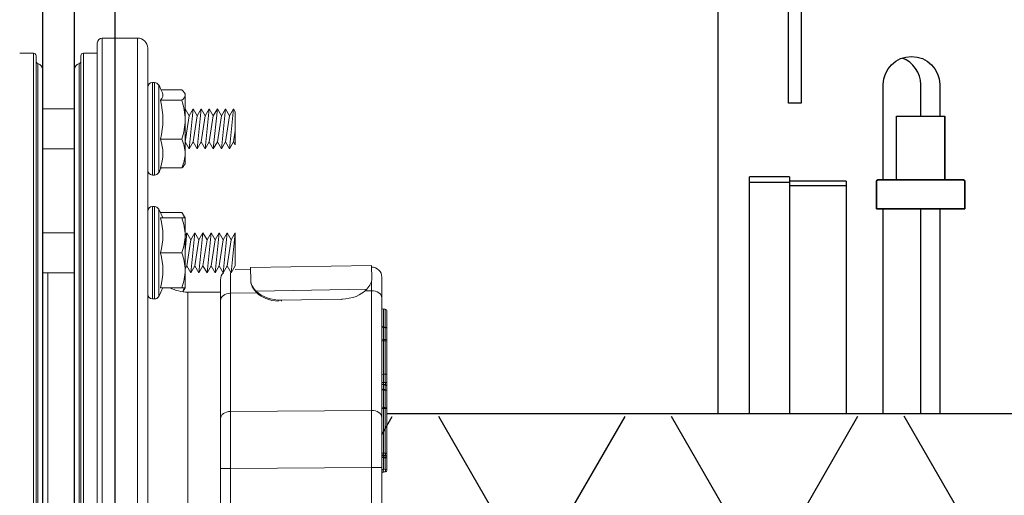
# Model space of a CAD drawing. Extents: x -169 to 6736, y -208 to 3022.
# Tile 107 of 256: x 1548.81 to 1554.91, y 365.25 to 368.2. Entities that reach past the tile are written whole.
import ezdxf

# ---------------------------------------------------------------- set-up
doc = ezdxf.new("R2010")
doc.units = 0
doc.header["$MEASUREMENT"] = 0
doc.header["$PDSIZE"] = 1
doc.layers.get('0').update_dxf_attribs({"color": 255, "linetype": 'CONTINUOUS'})
doc.layers.get('DEFPOINTS').update_dxf_attribs({"linetype": 'CONTINUOUS'})
for name, color, linetype in [('DIM', 3, 'CONTINUOUS'), ('FRP-2-HATCH', 1, 'CONTINUOUS'), ('FRP-CLAMSHELL-FITTING', 2, 'CONTINUOUS'), ('FRP-SUMP', 2, 'CONTINUOUS'), ('GALV-2-PIPE', 3, 'CONTINUOUS'), ('PEAGRAVEL-HATCH', 3, 'CONTINUOUS'), ('PROBE', 2, 'CONTINUOUS')]:
    doc.layers.add(name, color=color, linetype=linetype)
doc.styles.add('SIMPLEX', font='simplex')
doc.dimstyles.new('DIM64', dxfattribs={"dimscale": 64, "dimtxt": 0.09375, "dimasz": 0.09375, "dimexe": 0.0625, "dimexo": 0.0625, "dimgap": 0.046875, "dimtad": 1, "dimdec": 4, "dimzin": 3, "dimdsep": 46, "dimlunit": 4, "dimtxsty": 'SIMPLEX', "dimcen": 0, "dimclrd": 256, "dimclre": 256, "dimclrt": 256, "dimadec": 0, "dimazin": 0, "dimtfac": 1, "dimtdec": 4, "dimtmove": 0, "dimatfit": 3, "dimfxl": 1, "dimfrac": 2, "dimtolj": 1, "dimtzin": 0, "dimarcsym": 0})

# ---------------------------------------------------------------- blocks, each defined once
blk = doc.blocks.new('*D17')
at = {"layer": 'DEFPOINTS', "color": 0, "transparency": 16777216}
for p in [(1422.4289, 414.2886), (2052.1541, 410.0074), (1422.4289, 136.5159)]:
    blk.add_point(p, dxfattribs=at)
at = {"layer": 'DIM', "lineweight": -2, "transparency": 16777216}
for p, q in [((1422.4289, 410.2886), (1422.4289, 132.5159)), ((2052.1541, 406.0074), (2052.1541, 132.5159)), ((2046.1541, 136.5159), (1428.4289, 136.5159))]:
    blk.add_line(p, q, dxfattribs=at)
at = {"layer": 'DIM', "transparency": 16777216}
for points in [[(1428.4289, 137.5159), (1428.4289, 135.5159), (1422.4289, 136.5159)], [(2046.1541, 137.5159), (2046.1541, 135.5159), (2052.1541, 136.5159)]]:
    blk.add_solid(points, dxfattribs=at)
at = {"layer": 'DIM', "transparency": 16777216, "insert": (1737.2915, 144.0873), "char_height": 6, "attachment_point": 5, "style": 'SIMPLEX'}
blk.add_mtext('\\A1;52\'-5 3/4" (F.V. TANK SLAB)', dxfattribs=at)
blk = doc.blocks.new('A$C18AC51C3')
at = {"linetype": 'Continuous', "lineweight": 18}
for p, q in [((-0.421, -5.551), (-0.421, 0.824)), ((-0.2022, 0.824), (-0.421, 0.824)), ((-0.2022, -2.3635), (-0.2022, 0.824)), ((-0.4835, 0.7615), (-0.4835, -2.3635)), ((-0.171, 0.7927), (-0.171, -5.5198)), ((-0.0851, 0.7302), (-0.171, 0.7302)), ((-0.0851, -2.3635), (-0.0851, 0.7302)), ((-0.0695, -5.4416), (-0.0695, 0.7146)), ((0.2086, -2.3635), (0.2086, 0.7146)), ((0.2243, 0.7302), (0.2243, -5.4573)), ((0.3101, 0.7302), (0.2243, 0.7302)), ((-0.0583, -5.3931), (-0.0583, 0.6661)), ((-0.0304, -5.3557), (-0.0304, 0.6287)), ((0.1696, 0.6287), (0.1696, -5.3557)), ((0.1975, -2.3635), (0.1975, 0.6661)), ((-0.5669, 0.503), (-0.6961, 0.503)), ((-0.552, 0.2615), (-0.552, 0.5327)), ((-0.5264, 0.548), (-0.5264, -0.025)), ((-0.5125, 0.548), (-0.5264, 0.548)), ((-0.5125, 0.548), (-0.5125, 0.2615)), ((-0.711, 0.4856), (-0.7155, 0.478)), ((-0.7155, 0.4706), (-0.7155, 0.478)), ((-0.7155, 0.4706), (-0.7155, 0.3175)), ((-0.5628, 0.4383), (-0.6961, 0.4383)), ((-1.0265, 0.3662), (-1.0155, 0.3852)), ((-1.0155, 0.3852), (-0.9905, 0.3419)), ((-1.0155, 0.3852), (-0.9905, 0.1377)), ((-0.9905, 0.3419), (-0.9655, 0.3852)), ((-0.9655, 0.3852), (-0.9405, 0.3419)), ((-0.9655, 0.3852), (-0.9405, 0.1377)), ((-0.9405, 0.3419), (-0.9155, 0.3852)), ((-0.9155, 0.3852), (-0.8905, 0.3419)), ((-0.9155, 0.3852), (-0.8905, 0.1377)), ((-0.8905, 0.3419), (-0.8655, 0.3852)), ((-0.8655, 0.3852), (-0.8405, 0.3419)), ((-0.8655, 0.3852), (-0.8405, 0.1377)), ((-0.8405, 0.3419), (-0.8155, 0.3852)), ((-0.8155, 0.3852), (-0.7905, 0.3419)), ((-0.8155, 0.3852), (-0.7905, 0.1377)), ((-0.7905, 0.3419), (-0.7655, 0.3852)), ((-0.7655, 0.3852), (-0.7405, 0.3419)), ((-0.7655, 0.3852), (-0.7405, 0.1377)), ((-0.7405, 0.3419), (-0.7155, 0.3852)), ((-0.7155, 0.3852), (-0.7155, 0.3852)), ((-0.7155, 0.3852), (-0.7155, 0.3851)), ((0.1696, 0.3852), (-0.0304, 0.3852)), ((-1.0265, 0.3662), (-1.0265, 0.162)), ((-1.0265, 0.3662), (-1.0265, 0.162)), ((-0.9905, 0.3419), (-0.9655, 0.181)), ((-0.9405, 0.3419), (-0.9155, 0.181)), ((-0.8905, 0.3419), (-0.8655, 0.181)), ((-0.8405, 0.3419), (-0.8155, 0.181)), ((-0.7905, 0.3419), (-0.7655, 0.181)), ((-0.7405, 0.3419), (-0.7155, 0.181)), ((-0.7155, 0.3175), (-0.7155, 0.1084)), ((-1.0265, 0.2518), (-1.0155, 0.181)), ((-0.552, -0.0097), (-0.552, 0.2615)), ((-0.5125, 0.2615), (-0.5125, -0.025)), ((-0.5628, 0.1968), (-0.6961, 0.1968)), ((-1.0265, 0.162), (-1.0155, 0.181)), ((-1.0155, 0.181), (-0.9905, 0.1377)), ((-0.9905, 0.1377), (-0.9655, 0.181)), ((-0.9655, 0.181), (-0.9405, 0.1377)), ((-0.9405, 0.1377), (-0.9155, 0.181)), ((-0.9155, 0.181), (-0.8905, 0.1377)), ((-0.8905, 0.1377), (-0.8655, 0.181)), ((-0.8655, 0.181), (-0.8405, 0.1377)), ((-0.8405, 0.1377), (-0.8155, 0.181)), ((-0.8155, 0.181), (-0.7905, 0.1377)), ((-0.7905, 0.1377), (-0.7655, 0.181)), ((-0.7655, 0.181), (-0.7405, 0.1377)), ((-0.7405, 0.1377), (-0.7155, 0.181)), ((-0.7155, 0.181), (-0.7155, 0.181)), ((-0.0304, 0.1377), (0.1696, 0.1377)), ((-0.7155, 0.1084), (-0.7155, 0.045)), ((-0.7155, 0.045), (-0.711, 0.0373)), ((-0.5628, 0.02), (-0.6961, 0.02)), ((-0.5264, -0.025), (-0.5125, -0.025)), ((-0.552, -0.5074), (-0.552, -0.2361)), ((-0.5264, -0.2209), (-0.5264, -0.7939)), ((-0.5125, -0.2209), (-0.5264, -0.2209)), ((-0.5125, -0.2209), (-0.5125, -0.5074)), ((-0.6961, -0.2574), (-0.7155, -0.2909)), ((-0.7155, -0.2909), (-0.7155, -0.3991)), ((-0.5628, -0.2574), (-0.6961, -0.2574)), ((-0.5628, -0.2909), (-0.6961, -0.2909)), ((-1.0265, -0.3836), (-1.0265, -0.5878)), ((-1.0265, -0.3836), (-1.0015, -0.6311)), ((-1.0265, -0.3836), (-1.0015, -0.4269)), ((-1.0265, -0.3836), (-1.0265, -0.5878)), ((-1.0015, -0.4269), (-0.9765, -0.3836)), ((-1.0015, -0.4269), (-0.9765, -0.5878)), ((-0.9765, -0.3836), (-0.9515, -0.6311)), ((-0.9765, -0.3836), (-0.9515, -0.4269)), ((-0.9515, -0.4269), (-0.9265, -0.3836)), ((-0.9515, -0.4269), (-0.9265, -0.5878)), ((-0.9265, -0.3836), (-0.9015, -0.6311)), ((-0.9265, -0.3836), (-0.9015, -0.4269)), ((-0.9015, -0.4269), (-0.8765, -0.3836)), ((-0.9015, -0.4269), (-0.8765, -0.5878)), ((-0.8765, -0.3836), (-0.8515, -0.6311)), ((-0.8765, -0.3836), (-0.8515, -0.4269)), ((-0.8515, -0.4269), (-0.8265, -0.3836)), ((-0.8515, -0.4269), (-0.8265, -0.5878)), ((-0.8265, -0.3836), (-0.8015, -0.4269)), ((-0.8265, -0.3836), (-0.8015, -0.6311)), ((-0.8015, -0.4269), (-0.7765, -0.3836)), ((-0.8015, -0.4269), (-0.7765, -0.5878)), ((-0.7765, -0.3836), (-0.7515, -0.4269)), ((-0.7765, -0.3836), (-0.7515, -0.6311)), ((-0.7515, -0.4269), (-0.7265, -0.3836)), ((-0.7515, -0.4269), (-0.7265, -0.5878)), ((-0.7265, -0.3836), (-0.7155, -0.4027)), ((-0.7265, -0.3836), (-0.7155, -0.4926)), ((-0.7155, -0.3991), (-0.7155, -0.6156)), ((0.1696, -0.3836), (-0.0304, -0.3836)), ((-0.5628, -0.5074), (-0.6961, -0.5074)), ((-0.552, -0.7786), (-0.552, -0.5074)), ((-0.5125, -0.5074), (-0.5125, -0.7939)), ((-1.8731, -0.6665), (-1.8717, -0.5864)), ((-1.8717, -0.5864), (-1.1218, -0.5995)), ((-1.1232, -0.6796), (-1.1218, -0.5995)), ((-1.122, -0.6095), (-1.0265, -0.6112)), ((-1.0265, -0.5878), (-1.0015, -0.6311)), ((-1.0015, -0.6311), (-0.9765, -0.5878)), ((-0.9765, -0.5878), (-0.9515, -0.6311)), ((-0.9515, -0.6311), (-0.9265, -0.5878)), ((-0.9265, -0.5878), (-0.9015, -0.6311)), ((-0.9015, -0.6311), (-0.8765, -0.5878)), ((-0.8765, -0.5878), (-0.8515, -0.6311)), ((-0.8515, -0.6311), (-0.8265, -0.5878)), ((-0.8265, -0.5878), (-0.8015, -0.6311)), ((-0.8015, -0.6311), (-0.7765, -0.5878)), ((-0.7765, -0.5878), (-0.7515, -0.6311)), ((-0.7515, -0.6311), (-0.7265, -0.5878)), ((-0.7265, -0.5878), (-0.7155, -0.6069)), ((-1.9355, -0.787), (-1.9355, -0.6589)), ((-1.8732, -0.6726), (-1.8731, -0.6665)), ((-0.7155, -0.6156), (-0.7155, -0.7239)), ((-0.0304, -0.6311), (0.1696, -0.6311)), ((0.1364, -0.6311), (0.1364, -2.2397)), ((0.1676, -2.2399), (0.1676, -0.6312)), ((-1.1232, -0.6796), (-1.1233, -0.6868)), ((-0.9355, -0.6742), (-0.9355, -0.8023)), ((-0.7155, -0.7239), (-0.701, -0.7489)), ((-0.5628, -0.7239), (-0.6961, -0.7239)), ((-1.9355, -1.5293), (-1.9355, -0.787)), ((-1.8719, -0.7428), (-1.8719, -1.4851)), ((-1.8374, -0.7434), (-1.8719, -0.7428)), ((-1.8421, -0.7334), (-1.1566, -0.7454)), ((-0.9969, -0.7581), (-1.1596, -0.7553)), ((-0.9969, -1.4915), (-0.9969, -0.7581)), ((-0.7335, -0.751), (-0.9355, -0.751)), ((-0.7335, -0.751), (-0.7335, -2.2397)), ((-1.6878, -0.7944), (-1.6879, -0.8001)), ((-1.6878, -0.7944), (-1.3129, -0.801)), ((-1.313, -0.808), (-1.3129, -0.801)), ((-0.9355, -0.8023), (-0.9355, -1.5357)), ((-0.5264, -0.7939), (-0.5125, -0.7939)), ((-1.9571, -0.972), (-1.9576, -0.9684)), ((-1.9446, -0.9673), (-1.9451, -0.971)), ((-1.8719, -1.4851), (-0.9969, -1.4915)), ((-1.9355, -1.8386), (-1.9355, -1.5293)), ((-0.9355, -1.5357), (-0.9355, -1.845)), ((-1.9667, -1.6707), (-1.9667, -1.6707)), ((-1.9571, -1.7636), (-1.9571, -1.7652)), ((-1.9667, -1.7752), (-1.9667, -1.7736)), ((-1.9355, -1.8386), (-1.8719, -1.8386)), ((-1.9355, -2.8884), (-1.9355, -1.8386)), ((-1.8719, -1.8386), (-1.8719, -2.8884)), ((-0.9969, -1.845), (-1.8719, -1.8386)), ((-0.9969, -2.2398), (-0.9969, -1.845)), ((-0.9355, -1.845), (-0.9969, -1.845)), ((-0.9355, -1.845), (-0.9355, -2.2398))]:
    blk.add_line(p, q, dxfattribs=at)
for centre, radius, start, end in [((-0.421, 0.7615), 0.0625, 90, 180), ((-0.2022, 0.7927), 0.0312, 0, 90), ((-0.0851, 0.7146), 0.0156, 0, 90), ((0.2243, 0.7146), 0.0156, 90, 180), ((-0.0695, 0.6287), 0.0391, 0, 73.39845), ((0.2086, 0.6287), 0.0391, 106.60155, 180), ((-0.0472, 0.2615), 0.573, 151.74831, 156.97302), ((-0.5264, 0.519), 0.029, 90, 151.74831), ((-0.5125, 0.519), 0.029, 0, 90), ((-0.0472, 0.2615), 0.573, 204.92433, 208.25169), ((-0.5125, 0.004), 0.029, 270, 0), ((-0.5264, 0.004), 0.029, 208.25169, 270), ((-0.0472, -0.5074), 0.573, 151.74831, 157.8003), ((-0.5264, -0.2499), 0.029, 90, 151.74831), ((-0.5125, -0.2499), 0.029, 0, 90), ((-1.873, -0.6589), 0.0625, 89, 180), ((-0.998, -0.6742), 0.0625, 0, 43.56404), ((-0.0472, -0.5074), 0.573, 202.1997, 208.25169), ((-0.5264, -0.7649), 0.029, 208.25169, 270), ((-0.5125, -0.7649), 0.029, 270, 0), ((-1.9567, -0.9783), 0.01, 94.93824, 180), ((-1.9567, -1.8563), 0.01, 180, 267.49744)]:
    blk.add_arc(centre, radius, start, end, dxfattribs=at)
at = {"linetype": 'Continuous', "lineweight": 18, "extrusion": (0, 0, -1)}
for centre, radius, start, end in [((0.0538, 0.6811), 0.0156, 286.60155, 0), ((-0.193, 0.6811), 0.0156, 180, 253.39845), ((0.7335, -0.501), 0.25, 243.04646, 270)]:
    blk.add_arc(centre, radius, start, end, dxfattribs=at)
at = {"linetype": 'Continuous', "lineweight": 18, "extrusion": (-6.12303e-17, 2.64055e-05, -1)}
blk.add_arc((1.9567, -1.7736, -0.0001), 0.01, 0.00115, 87.99023, dxfattribs=at)
at = {"linetype": 'Continuous', "lineweight": 18, "extrusion": (6.12303e-17, -2.92665e-05, 1)}
blk.add_arc((-1.9455, -1.7532, 0.0001), 0.01, 272.01259, 0, dxfattribs=at)
at = {"linetype": 'Continuous', "lineweight": 18}
for centre, major_axis, ratio, start_param, end_param in [((-0.0472, 0.3175), (-0.5305, 0), 0.965926, 6.04534, 6.52103), ((-0.0472, 0.4706), (-0.5305, 0), 0.258819, 6.173619, 6.52103), ((-0.0472, 0.1084), (0.5305, 0), 0.707107, 2.903748, 3.379438), ((-0.0472, -0.3991), (-0.5305, 0), 0.866025, 6.04534, 6.52103), ((-0.0472, -0.6156), (0.5305, 0), 0.866025, 2.903748, 3.379438), ((-0.998, -1.1118), (-0.0011, -0.5001), 0.000903, 2.356307, 2.861994), ((-1.873, -1.0965), (-0.0011, -0.5001), 0.000903, 2.356307, 2.531961), ((-1.873, -0.787), (0.0625, 0), 0.707107, 1.553343, 3.141593), ((-1.6855, -0.6619), (-0.1875, 0.0033), 0.707107, 0.594693, 1.570796), ((-1.3105, -0.6684), (-0.1875, 0.0033), 0.707107, 1.570796, 2.546899), ((-1.3107, -0.6755), (0.1875, -0.0033), 0.707107, 4.809815, 5.688492), ((-0.998, -0.8023), (-0.0625, 0), 0.707107, 3.141593, 4.694936), ((-1.9455, -0.847), (0.01, 0), 1, 4.747465, 6.283129), ((-1.9567, -0.8674), (-0.01, 0), 1, 4.747426, 6.282925), ((-1.9567, -0.9783), (-0.01, 0), 0.632763, 4.747296, 6.283185), ((-1.9455, -0.9647), (0.01, 0), 0.632763, 4.747296, 6.283185), ((-1.9455, -0.9573), (0.01, 0), 1, 4.798511, 6.283115), ((-1.9567, -1.0517), (-0.01, 0), 0.632763, 4.747296, 6.283185), ((-1.9567, -1.0517), (-0.01, 0), 0.177202, 0, 1.53589), ((-1.9567, -1.0517), (0.0001, -0.01), 0.037191, 4.027374, 4.890072), ((-1.9455, -1.039), (0.01, 0), 0.632763, 4.747296, 6.283185), ((-1.9455, -1.0551), (0.01, 0), 0.177202, 0, 1.53589), ((-1.9567, -1.259), (-0.01, 0), 0.177202, 0, 1.53589), ((-1.9567, -1.2593), (-0.01, 0), 0.16301, 0, 1.53589), ((-1.9455, -1.2627), (-0.00006, -0.01), 0.034392, 1.73465, 1.749037), ((-1.9455, -1.2627), (0.01, 0), 0.177202, 0, 1.53589), ((-1.9455, -1.2627), (0.01, 0), 0.163016, 0, 1.53589), ((-1.9567, -1.3093), (-0.01, 0), 0.276972, 0, 1.535889), ((-1.9567, -1.3348), (-0.01, 0), 0.999329, 4.7473, 6.283185), ((-1.9567, -1.3372), (0.01, 0), 0.994441, 1.605703, 3.141593), ((-1.9567, -1.3372), (0.01, 0), 0.992859, 1.605703, 3.141593), ((-1.9567, -1.3372), (0.00035, -0.00999), 0.003919, 3.247024, 3.261102), ((-1.9455, -1.3144), (0.00033, -0.00999), 0.045796, 0.036753, 1.848572), ((-1.9455, -1.3144), (0.01, 0), 0.275698, 0, 1.535889), ((-1.9455, -1.3144), (0.01, 0), 0.999325, 4.747301, 6.283185), ((-1.9455, -1.3169), (0.01, 0), 0.994431, 4.747296, 6.283185), ((-1.9455, -1.3169), (-0.01, 0), 0.992859, 1.605703, 3.141593), ((-1.9567, -1.3657), (0.01, 0), 0.992859, 1.605703, 3.141593), ((-1.9567, -1.3657), (0.01, 0), 0.632763, 1.605703, 3.141593), ((-1.9567, -1.3657), (0.00033, -0.00999), 0.018124, 3.261121, 4.026728), ((-1.9455, -1.3455), (-0.01, 0), 0.992859, 1.605703, 3.141593), ((-1.9455, -1.3527), (-0.01, 0), 0.632763, 1.605703, 3.141593), ((-1.9455, -1.4602), (-0.01, 0), 0.632763, 1.605703, 3.141593), ((-1.9567, -1.473), (0.01, 0), 0.632763, 1.605703, 3.141593), ((-1.9567, -1.473), (0.01, 0), 0.07891, 3.141593, 4.677482), ((-1.9567, -1.473), (0.00011, -0.01), 0.035894, 4.027316, 4.790935), ((-1.9455, -1.4744), (-0.01, 0), 0.07891, 3.141593, 4.677482), ((-1.873, -1.5293), (0.0625, 0), 0.707107, 1.553343, 3.141593), ((-1.873, -1.8387), (-0.0005, -0.5), 0.002181, 1.570909, 2.356181), ((-0.998, -1.5357), (-0.0625, 0), 0.707107, 3.141593, 4.694936), ((-0.998, -1.845), (-0.0005, -0.5), 0.002181, 1.570909, 2.356181), ((-1.9567, -1.7472), (0.01, 0), 0.326854, 3.141593, 4.677478), ((-1.9455, -1.7533), (-0.01, 0), 0.324564, 3.141593, 4.677478), ((-1.9455, -1.7533), (0.00036, -0.00999), 0.04909, 0.00063, 1.899602), ((-1.9455, -1.765), (-0.01, 0), 0.998839, 1.605703, 3.141593), ((-1.9567, -1.7853), (0.01, 0), 0.998839, 1.605703, 3.141593), ((-1.9567, -1.7853), (0.01, 0), 0.632763, 1.605703, 3.141593), ((-1.9567, -1.7853), (0.00034, -0.00999), 0.017194, 3.189753, 4.026708), ((-1.9455, -1.7723), (-0.01, 0), 0.632763, 1.605703, 3.141593), ((-1.9567, -1.8563), (0.01, 0), 0.632763, 1.605703, 3.141593), ((-1.9567, -1.8563), (-0.00044, -0.00999), 0.080473, 4.030513, 6.283646), ((-1.9455, -1.8442), (-0.01, 0), 0.632763, 1.605703, 3.141593), ((-1.9455, -1.8769), (-0.01, 0), 1, 3.142667, 4.6687)]:
    blk.add_ellipse(centre, major_axis=major_axis, ratio=ratio, start_param=start_param, end_param=end_param, dxfattribs=at)
for points, degree in [([(-0.6961, 0.503), (-0.7079, 0.4924), (-0.7155, 0.4816), (-0.7155, 0.4706)], 3), ([(-0.7155, 0.4706), (-0.7155, 0.4596), (-0.7079, 0.4488), (-0.6961, 0.4383)], 3), ([(-0.6961, 0.4383), (-0.7079, 0.3987), (-0.7155, 0.3587), (-0.7155, 0.3175)], 3), ([(-0.7155, 0.3175), (-0.7155, 0.2765), (-0.7079, 0.2362), (-0.6961, 0.1968)], 3), ([(-0.6961, 0.1968), (-0.7078, 0.1682), (-0.7155, 0.1383), (-0.7155, 0.1084)], 3), ([(-0.7155, 0.1084), (-0.7155, 0.0785), (-0.7079, 0.0488), (-0.6961, 0.02)], 3), ([(-0.6961, 0.02), (-0.7025, 0.0257), (-0.7077, 0.0315), (-0.711, 0.0374)], 3), ([(-0.6961, -0.2909), (-0.7079, -0.3263), (-0.7155, -0.3622), (-0.7155, -0.3991)], 3), ([(-0.7155, -0.2909), (-0.7155, -0.2909), (-0.7078, -0.2909), (-0.6961, -0.2909)], 3), ([(-0.6961, -0.2574), (-0.7025, -0.2684), (-0.7077, -0.2796), (-0.711, -0.2909)], 3), ([(-0.7155, -0.3991), (-0.7155, -0.4359), (-0.7079, -0.472), (-0.6961, -0.5074)], 3), ([(-0.6961, -0.5074), (-0.7079, -0.5428), (-0.7155, -0.5787), (-0.7155, -0.6156)], 3), ([(-1.8731, -0.6665), (-1.8735, -0.6869), (-1.8628, -0.7109), (-1.8421, -0.7334)], 3), ([(-0.7155, -0.6156), (-0.7155, -0.6524), (-0.7079, -0.6885), (-0.6961, -0.7239)], 3), ([(-1.1233, -0.6868), (-1.1237, -0.7071), (-1.1351, -0.7307), (-1.1567, -0.7524)], 3), ([(-1.1566, -0.7454), (-1.135, -0.7236), (-1.1236, -0.7), (-1.1232, -0.6796)], 3), ([(-0.6961, -0.7239), (-0.7078, -0.7239), (-0.7155, -0.7239), (-0.7155, -0.7239)], 3), ([(-0.711, -0.7239), (-0.7085, -0.7322), (-0.705, -0.7405), (-0.7008, -0.7488)], 3), ([(-1.945, -0.8572), (-1.951, -0.8574), (-1.9571, -0.8576)], 2), ([(-1.9446, -0.9673), (-1.9576, -0.9684)], 1), ([(-1.9451, -0.971), (-1.9491, -0.9713), (-1.9531, -0.9717), (-1.9571, -0.972)], 3), ([(-1.9571, -0.972), (-1.9571, -0.9965), (-1.9571, -1.0209), (-1.9571, -1.0454)], 3), ([(-1.9451, -1.0453), (-1.9451, -1.0205), (-1.9451, -0.9957), (-1.9451, -0.971)], 3), ([(-1.9571, -1.0454), (-1.9531, -1.0454), (-1.9491, -1.0453), (-1.9451, -1.0453)], 3), ([(-1.9451, -1.0534), (-1.9491, -1.0534), (-1.9531, -1.0535), (-1.9571, -1.0535)], 3), ([(-1.9571, -1.0535), (-1.9571, -1.1226), (-1.9571, -1.1917), (-1.9571, -1.2608)], 3), ([(-1.9451, -1.2609), (-1.9451, -1.1917), (-1.9451, -1.1225), (-1.9451, -1.0534)], 3), ([(-1.9667, -1.259), (-1.9667, -1.2591), (-1.9667, -1.2592), (-1.9667, -1.2593)], 3), ([(-1.9571, -1.261), (-1.9571, -1.2609), (-1.9571, -1.2609), (-1.9571, -1.2608)], 3), ([(-1.9451, -1.261), (-1.9491, -1.261), (-1.9531, -1.261), (-1.9571, -1.261)], 3), ([(-1.9571, -1.3272), (-1.9531, -1.3271), (-1.9491, -1.327), (-1.9451, -1.3268)], 3), ([(-1.9571, -1.3273), (-1.9571, -1.3368), (-1.9571, -1.3463), (-1.9571, -1.3558)], 3), ([(-1.9451, -1.3268), (-1.9451, -1.3268), (-1.9451, -1.3268), (-1.9451, -1.3268)], 3), ([(-1.9451, -1.3554), (-1.9451, -1.3459), (-1.9451, -1.3364), (-1.9451, -1.3268)], 3), ([(-1.9571, -1.3558), (-1.9531, -1.3557), (-1.9491, -1.3555), (-1.9451, -1.3554)], 3), ([(-1.9451, -1.359), (-1.9491, -1.3591), (-1.9531, -1.3592), (-1.9571, -1.3594)], 3), ([(-1.9571, -1.3594), (-1.9571, -1.3951), (-1.9571, -1.4309), (-1.9571, -1.4666)], 3), ([(-1.9451, -1.4665), (-1.9451, -1.4307), (-1.9451, -1.3948), (-1.9451, -1.359)], 3), ([(-1.9571, -1.4666), (-1.9531, -1.4666), (-1.9491, -1.4665), (-1.9451, -1.4665)], 3), ([(-1.9451, -1.4736), (-1.9491, -1.4737), (-1.9531, -1.4737), (-1.9571, -1.4737)], 3), ([(-1.945, -1.7632), (-1.9571, -1.7636)], 1), ([(-1.9571, -1.7754), (-1.9531, -1.7752), (-1.9491, -1.7751), (-1.9451, -1.775)], 3), ([(-1.9451, -1.7786), (-1.9491, -1.7787), (-1.9531, -1.7789), (-1.9571, -1.779)], 3), ([(-1.9571, -1.779), (-1.9571, -1.8027), (-1.9571, -1.8264), (-1.9571, -1.85)], 3), ([(-1.9451, -1.8505), (-1.9451, -1.8266), (-1.9451, -1.8026), (-1.9451, -1.7786)], 3), ([(-1.9572, -1.8663), (-1.945, -1.8669)], 1), ([(-1.9571, -1.85), (-1.9531, -1.8502), (-1.9491, -1.8504), (-1.9451, -1.8505)], 3)]:
    blk.add_open_spline(points, degree=degree, dxfattribs=at)
for points, knots in [([(-1.9667, -0.9785), (-1.9667, -0.9773), (-1.9667, -0.9759), (-1.9667, -0.9683), (-1.9667, -0.9611), (-1.9667, -0.9396), (-1.9667, -0.9342), (-1.9667, -0.9207), (-1.9667, -0.9147), (-1.9667, -0.9015), (-1.9667, -0.896), (-1.9667, -0.8733), (-1.9667, -0.8708), (-1.9667, -0.8674), (-1.9667, -0.8672), (-1.9667, -0.8674)], [0, 0, 0, 0, 0.04425, 0.04425, 0.224651, 0.224651, 0.269751, 0.269751, 0.314852, 0.314852, 0.405052, 0.405052, 0.765855, 0.765855, 1, 1, 1, 1]), ([(-1.9571, -0.8574), (-1.9571, -0.8576), (-1.9571, -0.8581), (-1.9571, -0.8618), (-1.9571, -0.8646), (-1.9571, -0.892), (-1.9571, -0.8987), (-1.9571, -0.9204), (-1.957, -0.9368), (-1.9571, -0.9568), (-1.9571, -0.9638), (-1.9571, -0.9691)], [0, 0, 0, 0, 0.194368, 0.194368, 0.655305, 0.655305, 0.77054, 0.77054, 0.885774, 0.885774, 1, 1, 1, 1]), ([(-1.9451, -0.9687), (-1.9451, -0.9635), (-1.9451, -0.9569), (-1.9451, -0.9379), (-1.9451, -0.9216), (-1.9451, -0.8991), (-1.9451, -0.8923), (-1.9451, -0.8643), (-1.9451, -0.8615), (-1.9451, -0.8577), (-1.9451, -0.8572), (-1.9451, -0.857)], [0, 0, 0, 0, 0.107607, 0.107607, 0.223488, 0.223488, 0.339369, 0.339369, 0.802893, 0.802893, 1, 1, 1, 1]), ([(-1.9667, -1.0517), (-1.9667, -1.0466), (-1.9667, -1.0414), (-1.9667, -1.0169), (-1.9667, -0.9976), (-1.9667, -0.9783)], [0, 0, 0, 0, 0.21105, 0.21105, 1, 1, 1, 1]), ([(-1.9667, -1.259), (-1.9667, -1.2525), (-1.9667, -1.2459), (-1.9667, -1.2131), (-1.9667, -1.1869), (-1.9667, -1.1243), (-1.9667, -1.088), (-1.9667, -1.0517)], [0, 0, 0, 0, 0.094942, 0.094942, 0.474708, 0.474708, 1, 1, 1, 1]), ([(-1.9451, -1.0453), (-1.9451, -1.0461), (-1.9451, -1.0471), (-1.9451, -1.0493), (-1.9451, -1.0504), (-1.9451, -1.0521), (-1.9451, -1.0528), (-1.9451, -1.0534)], [0, 0, 0, 0, 0.391385, 0.391385, 0.782721, 0.782721, 1, 1, 1, 1]), ([(-1.9667, -1.3093), (-1.9667, -1.3046), (-1.9667, -1.2999), (-1.9667, -1.2853), (-1.9667, -1.2753), (-1.9667, -1.2633), (-1.9667, -1.2613), (-1.9667, -1.2593)], [0, 0, 0, 0, 0.283646, 0.283646, 0.882587, 0.882587, 1, 1, 1, 1]), ([(-1.9571, -1.2608), (-1.9551, -1.2608), (-1.9531, -1.2608), (-1.9491, -1.2609), (-1.9471, -1.2609), (-1.9451, -1.2609)], [0, 0, 0, 0, 0.499998, 0.499998, 1, 1, 1, 1]), ([(-1.9571, -1.261), (-1.9571, -1.263), (-1.9571, -1.265), (-1.9571, -1.2773), (-1.9571, -1.2875), (-1.9571, -1.3025), (-1.9571, -1.3073), (-1.9571, -1.312)], [0, 0, 0, 0, 0.117112, 0.117112, 0.715711, 0.715711, 1, 1, 1, 1]), ([(-1.9451, -1.3117), (-1.9451, -1.307), (-1.9451, -1.3024), (-1.9451, -1.2916), (-1.9451, -1.2855), (-1.9451, -1.2733), (-1.9451, -1.2671), (-1.9451, -1.261)], [0, 0, 0, 0, 0.278736, 0.278736, 0.641399, 0.641399, 1, 1, 1, 1]), ([(-1.9667, -1.3093), (-1.9667, -1.3101), (-1.9667, -1.3109), (-1.9667, -1.314), (-1.9667, -1.3163), (-1.9667, -1.3207), (-1.9667, -1.3228), (-1.9667, -1.3267), (-1.9667, -1.3285), (-1.9667, -1.3314), (-1.9667, -1.3326), (-1.9667, -1.3342), (-1.9667, -1.3347), (-1.9667, -1.3348)], [0, 0, 0, 0, 0.070121, 0.070121, 0.255979, 0.255979, 0.441784, 0.441784, 0.62773, 0.62773, 0.813872, 0.813872, 1, 1, 1, 1]), ([(-1.9667, -1.3372), (-1.9667, -1.3371), (-1.9667, -1.3371), (-1.9667, -1.3367), (-1.9667, -1.3366), (-1.9667, -1.3361), (-1.9667, -1.3358), (-1.9667, -1.3352), (-1.9667, -1.335), (-1.9667, -1.3348)], [0, 0, 0, 0, 0.042365, 0.042365, 0.238272, 0.238272, 0.630071, 0.630071, 1, 1, 1, 1]), ([(-1.9667, -1.3657), (-1.9667, -1.3649), (-1.9667, -1.3641), (-1.9667, -1.3601), (-1.9667, -1.357), (-1.9667, -1.3482), (-1.9667, -1.3427), (-1.9667, -1.3372)], [0, 0, 0, 0, 0.083653, 0.083653, 0.418264, 0.418264, 1, 1, 1, 1]), ([(-1.9571, -1.3248), (-1.9571, -1.3248), (-1.9572, -1.3245), (-1.9572, -1.3237), (-1.9573, -1.3231), (-1.9573, -1.3217), (-1.9573, -1.3208), (-1.9573, -1.3188), (-1.9573, -1.3178), (-1.9572, -1.3156), (-1.9572, -1.3144), (-1.9571, -1.3129), (-1.9571, -1.3125), (-1.9571, -1.312)], [0, 0, 0, 0, 0.186324, 0.186324, 0.372401, 0.372401, 0.558153, 0.558153, 0.743825, 0.743825, 0.92977, 0.92977, 1, 1, 1, 1]), ([(-1.9571, -1.312), (-1.9553, -1.312), (-1.9535, -1.3119), (-1.9495, -1.3118), (-1.9473, -1.3117), (-1.9451, -1.3117)], [0, 0, 0, 0, 0.449977, 0.449977, 1, 1, 1, 1]), ([(-1.9451, -1.3244), (-1.9473, -1.3245), (-1.9495, -1.3246), (-1.9535, -1.3247), (-1.9553, -1.3247), (-1.9571, -1.3248)], [0, 0, 0, 0, 0.550019, 0.550019, 1, 1, 1, 1]), ([(-1.9571, -1.3248), (-1.9571, -1.325), (-1.9571, -1.3253), (-1.9571, -1.3258), (-1.9571, -1.3261), (-1.9571, -1.3266), (-1.9571, -1.3268), (-1.9571, -1.3271), (-1.9571, -1.3272), (-1.9571, -1.3272)], [0, 0, 0, 0, 0.36584, 0.36584, 0.754597, 0.754597, 0.952736, 0.952736, 1, 1, 1, 1]), ([(-1.9451, -1.3268), (-1.9471, -1.3269), (-1.9491, -1.327), (-1.9531, -1.3271), (-1.9551, -1.3272), (-1.9571, -1.3273)], [0, 0, 0, 0, 0.499999, 0.499999, 1, 1, 1, 1]), ([(-1.9451, -1.3268), (-1.9451, -1.3267), (-1.9451, -1.3267), (-1.9451, -1.3264), (-1.9451, -1.3262), (-1.9451, -1.3257), (-1.9451, -1.3254), (-1.9451, -1.3249), (-1.9451, -1.3246), (-1.9451, -1.3244)], [0, 0, 0, 0, 0.047731, 0.047731, 0.238003, 0.238003, 0.625868, 0.625868, 1, 1, 1, 1]), ([(-1.9667, -1.473), (-1.9667, -1.4678), (-1.9667, -1.4626), (-1.9667, -1.4368), (-1.9667, -1.4162), (-1.9667, -1.3943), (-1.9667, -1.393), (-1.9667, -1.3831), (-1.9667, -1.3744), (-1.9667, -1.3657)], [0, 0, 0, 0, 0.144393, 0.144393, 0.721964, 0.721964, 0.757192, 0.757192, 1, 1, 1, 1]), ([(-1.9451, -1.3554), (-1.9451, -1.3555), (-1.9451, -1.3559), (-1.9451, -1.3571), (-1.9451, -1.3578), (-1.9451, -1.3588), (-1.9451, -1.3589), (-1.9451, -1.359)], [0, 0, 0, 0, 0.500977, 0.500977, 0.940971, 0.940971, 1, 1, 1, 1]), ([(-1.9667, -1.7472), (-1.9667, -1.7421), (-1.9667, -1.737), (-1.9667, -1.7066), (-1.9667, -1.6804), (-1.9667, -1.6023), (-1.9667, -1.5502), (-1.9667, -1.4897), (-1.9667, -1.4813), (-1.9667, -1.473)], [0, 0, 0, 0, 0.05786, 0.05786, 0.342463, 0.342463, 0.908849, 0.908849, 1, 1, 1, 1]), ([(-1.9571, -1.4737), (-1.9571, -1.4804), (-1.9571, -1.487), (-1.9571, -1.5203), (-1.9571, -1.5469), (-1.9571, -1.6007), (-1.9571, -1.628), (-1.9571, -1.6819), (-1.9571, -1.7087), (-1.9571, -1.7398), (-1.9571, -1.7452), (-1.9571, -1.7504)], [0, 0, 0, 0, 0.071632, 0.071632, 0.358159, 0.358159, 0.651976, 0.651976, 0.94037, 0.94037, 1, 1, 1, 1]), ([(-1.9451, -1.4665), (-1.9451, -1.4666), (-1.9451, -1.4667), (-1.9451, -1.4677), (-1.9451, -1.4688), (-1.9451, -1.4709), (-1.9451, -1.472), (-1.9451, -1.4733), (-1.9451, -1.4735), (-1.9451, -1.4736)], [0, 0, 0, 0, 0.056596, 0.056596, 0.498579, 0.498579, 0.940764, 0.940764, 1, 1, 1, 1]), ([(-1.9451, -1.75), (-1.9451, -1.7435), (-1.9451, -1.737), (-1.9451, -1.7055), (-1.9451, -1.6799), (-1.9451, -1.6092), (-1.9451, -1.5639), (-1.9451, -1.5037), (-1.9451, -1.4886), (-1.9451, -1.4736)], [0, 0, 0, 0, 0.073572, 0.073572, 0.349832, 0.349832, 0.83788, 0.83788, 1, 1, 1, 1]), ([(-1.9667, -1.7472), (-1.9667, -1.7486), (-1.9667, -1.7502), (-1.9667, -1.7539), (-1.9667, -1.7562), (-1.9667, -1.7606), (-1.9667, -1.7627), (-1.9667, -1.7664), (-1.9667, -1.7681), (-1.9667, -1.7709), (-1.9667, -1.772), (-1.9667, -1.773), (-1.9667, -1.7733), (-1.9667, -1.7734)], [0, 0, 0, 0, 0.133332, 0.133332, 0.32593, 0.32593, 0.518502, 0.518502, 0.711274, 0.711274, 0.904291, 0.904291, 1, 1, 1, 1]), ([(-1.9571, -1.7652), (-1.9582, -1.7652), (-1.9593, -1.7654), (-1.9614, -1.7663), (-1.9624, -1.7669), (-1.9641, -1.7683), (-1.9648, -1.7692), (-1.9659, -1.7711), (-1.9663, -1.7722), (-1.9666, -1.7735), (-1.9666, -1.7738), (-1.9667, -1.7744), (-1.9667, -1.7748), (-1.9667, -1.7752)], [0, 0, 0, 0, 0.219673, 0.219673, 0.439346, 0.439346, 0.65902, 0.65902, 0.878699, 0.878699, 0.923469, 0.923469, 1, 1, 1, 1]), ([(-1.9571, -1.7636), (-1.9572, -1.7635), (-1.9572, -1.7634), (-1.9572, -1.7628), (-1.9573, -1.7623), (-1.9573, -1.7609), (-1.9573, -1.7601), (-1.9573, -1.7582), (-1.9573, -1.7571), (-1.9573, -1.755), (-1.9572, -1.7538), (-1.9571, -1.7519), (-1.9571, -1.7512), (-1.9571, -1.7504)], [0, 0, 0, 0, 0.098298, 0.098298, 0.290758, 0.290758, 0.48279, 0.48279, 0.674658, 0.674658, 0.866791, 0.866791, 1, 1, 1, 1]), ([(-1.9571, -1.7504), (-1.9553, -1.7504), (-1.9536, -1.7503), (-1.9496, -1.7502), (-1.9474, -1.7501), (-1.9451, -1.75)], [0, 0, 0, 0, 0.431757, 0.431757, 1, 1, 1, 1]), ([(-1.9571, -1.7652), (-1.9551, -1.7651), (-1.9531, -1.765), (-1.9491, -1.7649), (-1.9471, -1.7648), (-1.9451, -1.7648)], [0, 0, 0, 0, 0.5, 0.5, 1, 1, 1, 1]), ([(-1.9571, -1.7652), (-1.9571, -1.7652), (-1.9571, -1.7652), (-1.9571, -1.7686), (-1.9571, -1.772), (-1.9571, -1.7754)], [0, 0, 0, 0, 0.000021, 0.000021, 1, 1, 1, 1]), ([(-1.9355, -1.7548), (-1.9355, -1.7552), (-1.9355, -1.7556), (-1.9356, -1.7562), (-1.9356, -1.7564), (-1.9358, -1.7577), (-1.9362, -1.7588), (-1.9374, -1.7607), (-1.9381, -1.7616), (-1.9398, -1.7631), (-1.9408, -1.7637), (-1.9429, -1.7645), (-1.944, -1.7647), (-1.9451, -1.7648)], [0, 0, 0, 0, 0.076702, 0.076702, 0.121303, 0.121303, 0.340981, 0.340981, 0.560655, 0.560655, 0.780327, 0.780327, 1, 1, 1, 1]), ([(-1.9451, -1.7648), (-1.9451, -1.7641), (-1.9451, -1.7636), (-1.9451, -1.7632), (-1.9451, -1.7632), (-1.9451, -1.7632), (-1.9451, -1.7632), (-1.9451, -1.7633)], [0, 0, 0, 0, 0.591949, 0.591949, 0.923405, 0.923405, 1, 1, 1, 1]), ([(-1.9451, -1.775), (-1.9451, -1.7716), (-1.9451, -1.7682), (-1.9451, -1.7648), (-1.9451, -1.7648), (-1.9451, -1.7648)], [0, 0, 0, 0, 0.999991, 0.999991, 1, 1, 1, 1]), ([(-1.9667, -1.7853), (-1.9667, -1.785), (-1.9667, -1.7847), (-1.9667, -1.7831), (-1.9667, -1.7818), (-1.9667, -1.7787), (-1.9667, -1.7769), (-1.9667, -1.7752)], [0, 0, 0, 0, 0.094572, 0.094572, 0.472862, 0.472862, 1, 1, 1, 1]), ([(-1.9667, -1.8563), (-1.9667, -1.8512), (-1.9667, -1.846), (-1.9667, -1.8224), (-1.9667, -1.8038), (-1.9667, -1.7853)], [0, 0, 0, 0, 0.218115, 0.218115, 1, 1, 1, 1]), ([(-1.9451, -1.775), (-1.9451, -1.775), (-1.9451, -1.7753), (-1.9451, -1.7761), (-1.9451, -1.7767), (-1.9451, -1.7778), (-1.9451, -1.7782), (-1.9451, -1.7786)], [0, 0, 0, 0, 0.403416, 0.403416, 0.80679, 0.80679, 1, 1, 1, 1]), ([(-1.9451, -1.8505), (-1.945, -1.8514), (-1.9449, -1.8524), (-1.9448, -1.8545), (-1.9447, -1.8557), (-1.9446, -1.8579), (-1.9446, -1.8591), (-1.9445, -1.8612), (-1.9445, -1.8622), (-1.9446, -1.864), (-1.9446, -1.8647), (-1.9447, -1.8659), (-1.9448, -1.8664), (-1.9449, -1.8668), (-1.945, -1.8669), (-1.945, -1.8669)], [0, 0, 0, 0, 0.150912, 0.150912, 0.301258, 0.301258, 0.450642, 0.450642, 0.599291, 0.599291, 0.747918, 0.747918, 0.89724, 0.89724, 1, 1, 1, 1])]:
    blk.add_open_spline(points, degree=3, knots=knots, dxfattribs=at)

msp = doc.modelspace()

# ---------------------------------------------------------------- hatches: boundary and pattern name
at = {"layer": 'FRP-2-HATCH', "linetype": 'Continuous'}
h = msp.add_hatch(dxfattribs=at)
h.set_pattern_fill('NET3', color=256, scale=10, angle=180, style=0)
h.set_pattern_definition([(180, (1571.468, 3250.9836), (-2e-16, -1.25), []), (240, (1571.468, 3250.9836), (1.08253175, -0.625), []), (300, (1571.468, 3250.9836), (1.08253175, 0.625), [])])
h.paths.add_polyline_path([(1551.05276, 363.73361), (1551.05276, 365.73361), (1567.48723, 365.74596), (1567.48723, 363.74596)])
at = {"layer": 'PEAGRAVEL-HATCH'}
h = msp.add_hatch(dxfattribs=at)
h.set_pattern_fill('AR-SAND', color=256, scale=7.5, style=0)
h.set_pattern_definition([(37.5, (1426.706, 353.116), (-0.47245, 14.4512), [0, -11.4, 0, -12.75, 0, -12.1875]), (7.5, (1426.706, 353.116), (13.2733, 21.166), [0, -6.15, 0, -10.275, 0, -3.9375]), (327.5, (1417.481, 353.116), (23.3561, 0.0424), [0, -3.75, 0, -13.5, 0, -17.625]), (317.5, (1417.48, 353.116), (22.546, 6.5826), [0, -1.875, 0, -8.85, 0, -10.125])])
edge = h.paths.add_edge_path()
edge.add_ellipse((1583.92734, 363.7842), major_axis=(0, -0.595), ratio=0.4792007, start_angle=180, end_angle=360, ccw=False)
edge.add_ellipse((1583.92734, 364.9742), major_axis=(0, -0.595), ratio=0.4792007, start_angle=180, end_angle=360)
edge.add_ellipse((1583.92734, 364.9742), major_axis=(0, -0.595), ratio=0.4792007, start_angle=0, end_angle=180)
edge.add_line((1583.92734, 365.5692), (1586.26369, 365.5692))
edge.add_line((1586.26369, 365.5692), (1586.26369, 369.85879))
edge.add_line((1586.26369, 369.85879), (1583.92734, 369.85879))
edge.add_ellipse((1583.92734, 370.10879), major_axis=(0, -0.25), ratio=0.4792007, start_angle=180, end_angle=360, ccw=False)
edge.add_ellipse((1583.92734, 370.60879), major_axis=(0, 0.25), ratio=0.4792007, start_angle=0, end_angle=180, ccw=False)
edge.add_line((1583.92734, 370.85879), (1586.26369, 370.85879))
edge.add_line((1586.26369, 370.85879), (1586.26369, 401.47312))
edge.add_line((1586.26369, 401.47312), (1511.51543, 414.00736))
edge.add_line((1511.51543, 414.00736), (1511.51543, 381.67021))
edge.add_line((1511.51543, 381.67021), (1501.44997, 382.06986))
edge.add_line((1501.44997, 382.06986), (1501.44997, 354.05357))
edge.add_line((1501.44997, 354.05357), (1586.26369, 353.11627))
edge.add_line((1586.26369, 353.11627), (1586.26369, 363.1892))
edge.add_line((1586.26369, 363.1892), (1583.8723, 363.1892))

# ---------------------------------------------------------------- linework, layer by layer
at = {"layer": 'FRP-CLAMSHELL-FITTING', "color": 7}
for p, q in [((1554.244, 367.20318), (1554.24426, 367.598)), ((1554.244, 367.20318), (1554.24426, 367.598)), ((1554.24426, 367.59807), (1554.54394, 367.59807))]:
    msp.add_line(p, q, dxfattribs=at)
for points in [[(1554.54394, 367.59728), (1554.54394, 367.20318)], [(1554.12089, 367.19553), (1554.12847, 367.20322), (1554.12089, 367.19553), (1554.12089, 367.02231), (1554.66716, 367.02231), (1554.66716, 367.1956), (1554.65947, 367.20318), (1554.12843, 367.20318), (1554.65947, 367.20318), (1554.66716, 367.1956), (1554.66716, 367.02231), (1554.12089, 367.02231)]]:
    msp.add_lwpolyline(points, close=True, dxfattribs=at)
at = {"layer": 'FRP-SUMP'}
msp.add_lwpolyline([(1549.3977, 356.01592), (1549.3977, 358.76592, 0.2216709), (1549.1477, 359.30211), (1549.1477, 377.72741, 0.2216709), (1549.3977, 378.2636), (1549.3977, 380.0136), (1549.6477, 380.0136), (1549.7977, 380.0136), (1549.7977, 380.5136), (1550.5477, 381.7636), (1550.78423, 381.7636), (1550.0477, 380.44837), (1550.0477, 380.05001, -0.4142136), (1549.7977, 379.80001), (1549.6477, 379.80001), (1549.6477, 378.2636, -0.1877632), (1549.3977, 377.62134), (1549.3977, 359.40818, -0.1877632), (1549.6477, 358.76592), (1549.6477, 356.01592), (1549.3977, 356.01592)], format="xyb", close=True, dxfattribs=at)
msp.add_lwpolyline([(1548.9477, 377.83059), (1548.9477, 359.19893, -0.2679492), (1549.1977, 358.76592), (1549.1977, 356.01592), (1548.9477, 356.01592), (1548.9477, 358.76592, 0.4142136), (1548.6977, 359.01592), (1548.6977, 378.0136)], format="xyb", dxfattribs=at)
at = {"layer": 'GALV-2-PIPE'}
msp.add_line((1551.08401, 365.75356), (1567.48723, 365.75356), dxfattribs=at)
at = {"layer": 'PROBE', "color": 7}
for p, q in [((1554.39474, 367.59807), (1554.39474, 367.79257)), ((1553.33193, 365.75356), (1553.33193, 367.22144)), ((1553.57985, 367.22144), (1553.33193, 367.22144)), ((1553.57985, 367.22144), (1553.57985, 365.75356)), ((1553.93247, 367.19454), (1553.57985, 367.19454)), ((1553.93247, 367.19454), (1553.93247, 365.75356)), ((1553.57985, 367.18674), (1553.33193, 367.18674)), ((1553.93247, 367.16537), (1553.57985, 367.16537)), ((1554.39474, 365.75356), (1554.39474, 367.02231))]:
    msp.add_line(p, q, dxfattribs=at)
at = {"layer": 'PROBE'}
msp.add_lwpolyline([(1553.13694, 370.25844), (1553.13694, 365.75356)], dxfattribs=at)
at = {"layer": 'PROBE', "color": 7}
for points in [[(1553.65284, 370.25844), (1553.65284, 367.67717), (1553.57397, 367.67717), (1553.57397, 370.25844)], [(1554.16225, 365.75356), (1554.16225, 367.02231)], [(1554.51245, 367.02231), (1554.51245, 365.75356)]]:
    msp.add_lwpolyline(points, dxfattribs=at)
msp.add_lwpolyline([(1554.16225, 367.20318), (1554.16225, 367.79257, -1), (1554.51245, 367.79257), (1554.51245, 367.59807)], format="xyb", dxfattribs=at)
msp.add_arc((1554.21964, 367.79257), 0.1751, 0, 70.358966, dxfattribs=at)

# ---------------------------------------------------------------- block references
at = {"layer": 'GALV-2-PIPE', "xscale": -1}
msp.add_blockref('A$C18AC51C3', (1549.1173, 367.25723), dxfattribs=at)

# ---------------------------------------------------------------- dimensions: what is measured, and where the dimension line sits
at = {"layer": 'DIM'}
dim = msp.add_linear_dim(base=(1422.42894, 136.51592), p1=(2052.15406, 410.00736), p2=(1422.42894, 414.28861), angle=180, text='<> (F.V. TANK SLAB)', dimstyle='DIM64', dxfattribs=at)
dim.commit()
dim.dimension.update_dxf_attribs({"geometry": '*D17', "text_midpoint": (1737.2915, 144.08735)})

doc.saveas('drawing.dxf')
